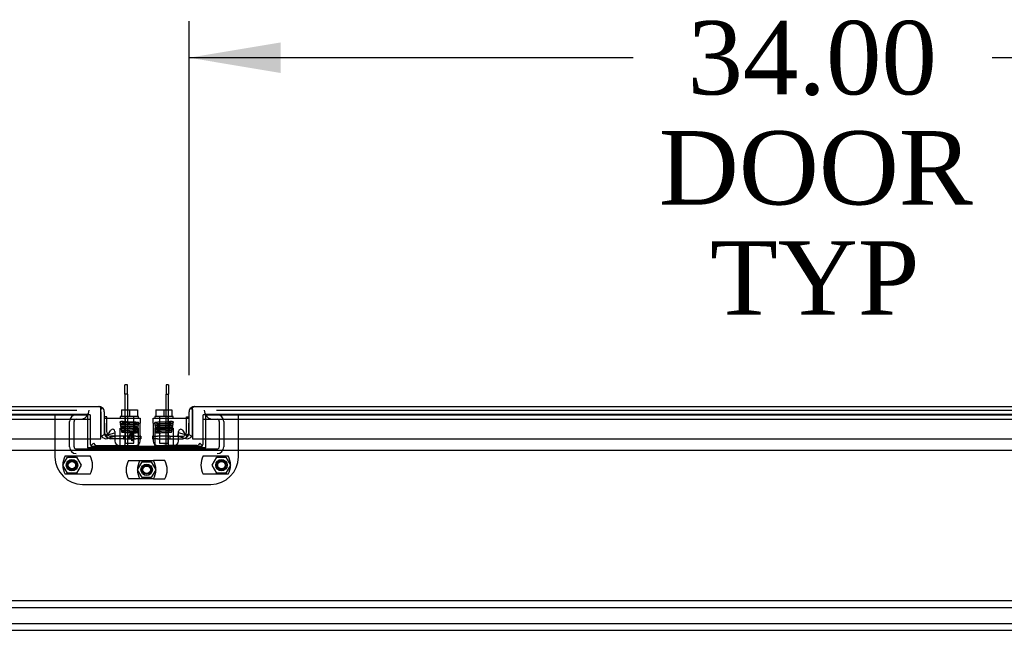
# Model space of a CAD drawing. Header units: inches. Extents: x 2 to 538, y -2 to 358.
# Tile 17 of 43: x 146 to 173, y 61 to 77. Entities that reach past the tile are written whole.
import ezdxf
from ezdxf.enums import TextEntityAlignment as Align
from ezdxf.lldxf.tags import DXFTag

# ---------------------------------------------------------------- set-up
doc = ezdxf.new("R2010")
doc.units = ezdxf.units.IN
doc.header["$MEASUREMENT"] = 0
for name, color, linetype in [('COM40153-2', 7, 'Continuous'), ('COM42667', 7, 'Continuous'), ('COM42780', 7, 'Continuous'), ('COM50780', 7, 'Continuous'), ('COM52167-13', 7, 'Continuous'), ('COM52168-13', 7, 'Continuous'), ('COM56145', 7, 'Continuous'), ('COM70098', 7, 'Continuous'), ('COM70110-4', 7, 'Continuous'), ('COM70220', 7, 'Continuous'), ('COM70739-2', 7, 'Continuous'), ('COM71190-4', 7, 'Continuous'), ('Default', 7, 'Continuous'), ('GSK86006', 7, 'Continuous'), ('NTS86070', 7, 'Continuous'), ('SCC180005', 7, 'Continuous'), ('SCC19011', 7, 'Continuous'), ('SPR20265', 7, 'Continuous'), ('WAF25035', 7, 'Continuous')]:
    doc.layers.add(name, color=color, linetype=linetype)
doc.styles.add('SEACAD_Times_New_Roman', font='times.ttf')
tags = doc.linetypes.add('HIDDEN2', pattern=[0.1875, 0.125, -0.0625]).pattern_tags.tags
tags[6:7] = [DXFTag(74, 4), DXFTag(75, 0), DXFTag(340, '0'), DXFTag(46, 0.0), DXFTag(50, 0.0), DXFTag(44, 0.0), DXFTag(45, 0.0)]
tags[4:5] = [DXFTag(74, 4), DXFTag(75, 0), DXFTag(340, '0'), DXFTag(46, 0.0), DXFTag(50, 0.0), DXFTag(44, 0.0), DXFTag(45, 0.0)]
doc.dimstyles.new('HAMMOND_(STH_-_540x360)', dxfattribs={"dimtxt": 2, "dimasz": 2.5, "dimexe": 1, "dimexo": 1, "dimgap": 0.5, "dimtad": 0, "dimtih": 1, "dimtoh": 1, "dimzin": 0, "dimdsep": 46, "dimtxsty": 'SEACAD_Times_New_Roman', "dimblk1": '_SE_FILLED', "dimblk2": '_SE_FILLED', "dimsah": 1, "dimcen": 1, "dimadec": 0, "dimazin": 0, "dimtfac": 0.8, "dimtofl": 0, "dimtmove": 0, "dimatfit": 3, "dimfxl": 0, "dimtolj": 1, "dimtzin": 0, "dimarcsym": 0})

# ---------------------------------------------------------------- blocks, each defined once
blk = doc.blocks.new('SE1')
at = {"layer": 'COM40153-2', "color": 7, "linetype": 'Continuous'}
for p, q in [((148.404, 66.623), (148.334, 66.623)), ((148.404, 66.586), (148.404, 66.623)), ((150.577, 66.586), (150.577, 66.623)), ((150.577, 66.623), (150.647, 66.623)), ((149.334, 66.093), (149.311, 66.093)), ((149.334, 66.093), (149.334, 66.023)), ((149.647, 66.093), (149.647, 66.023)), ((149.67, 66.093), (149.647, 66.093)), ((148.625, 66.023), (148.509, 66.023)), ((149.311, 66.023), (149.334, 66.023)), ((149.647, 66.023), (149.67, 66.023)), ((150.357, 66.023), (150.472, 66.023))]:
    blk.add_line(p, q, dxfattribs=at)
at = {"layer": 'COM40153-2', "color": 7, "linetype": 'HIDDEN2'}
for p, q in [((148.404, 66.198), (148.404, 66.586)), ((150.577, 66.198), (150.577, 66.586)), ((148.857, 66.093), (148.509, 66.093)), ((148.857, 66.093), (148.857, 66.023)), ((149.191, 66.093), (148.857, 66.093)), ((149.191, 66.093), (149.305, 66.093)), ((149.311, 66.093), (149.305, 66.093)), ((149.676, 66.093), (149.67, 66.093)), ((149.676, 66.093), (149.79, 66.093)), ((150.124, 66.093), (149.79, 66.093)), ((150.124, 66.093), (150.472, 66.093)), ((150.124, 66.093), (150.124, 66.023)), ((148.857, 66.023), (148.625, 66.023)), ((148.857, 66.023), (149.191, 66.023)), ((149.305, 66.023), (149.191, 66.023)), ((149.305, 66.023), (149.311, 66.023)), ((149.67, 66.023), (149.676, 66.023)), ((149.79, 66.023), (149.676, 66.023)), ((149.79, 66.023), (150.124, 66.023)), ((150.124, 66.023), (150.357, 66.023))]:
    blk.add_line(p, q, dxfattribs=at)
at = {"layer": 'COM40153-2', "color": 7, "linetype": 'Continuous'}
for centre, radius, start, end in [((148.509, 66.198), 0.175, 180, 200.2945), ((148.509, 66.198), 0.105, 217.8291, 221.0616), ((148.509, 66.198), 0.175, 248.7514, 270), ((150.472, 66.198), 0.175, 270, 291.2486), ((150.472, 66.198), 0.105, 318.9384, 322.1709), ((150.472, 66.198), 0.175, 339.2722, 0)]:
    blk.add_arc(centre, radius, start, end, dxfattribs=at)
at = {"layer": 'COM40153-2', "color": 7, "linetype": 'HIDDEN2'}
for centre, radius, start, end in [((148.509, 66.198), 0.175, 200.2945, 248.7514), ((148.509, 66.198), 0.105, 180, 217.8291), ((148.509, 66.198), 0.105, 221.0616, 270), ((150.472, 66.198), 0.105, 270, 318.9384), ((150.472, 66.198), 0.175, 291.2486, 339.2722), ((150.472, 66.198), 0.105, 322.1709, 0)]:
    blk.add_arc(centre, radius, start, end, dxfattribs=at)
at = {"layer": 'COM42667', "color": 7, "linetype": 'Continuous'}
for p, q in [((148.341, 66.586), (149.311, 66.586)), ((148.341, 66.443), (148.341, 66.586)), ((149.311, 66.586), (149.311, 66.443)), ((149.67, 66.586), (150.64, 66.586)), ((149.67, 66.443), (149.67, 66.586)), ((150.64, 66.586), (150.64, 66.443)), ((148.341, 66.443), (148.341, 66.188)), ((149.311, 65.961), (149.311, 66.443)), ((149.67, 66.443), (149.67, 65.961)), ((150.64, 66.188), (150.64, 66.443)), ((148.451, 66.155), (148.514, 66.253)), ((148.625, 66.22), (148.625, 66.158)), ((148.625, 66.083), (148.625, 65.961)), ((148.974, 66.049), (149.089, 66.211)), ((148.974, 66.021), (148.974, 66.049)), ((149.083, 66.161), (149.004, 66.049)), ((149.004, 66.049), (149.083, 66.049)), ((149.083, 66.049), (149.083, 66.161)), ((149.089, 66.211), (149.114, 66.211)), ((149.114, 66.211), (149.114, 66.049)), ((149.114, 66.049), (149.148, 66.049)), ((149.148, 66.049), (149.148, 66.021)), ((150.357, 66.158), (150.357, 66.22)), ((150.357, 65.961), (150.357, 66.083)), ((150.467, 66.253), (150.53, 66.155)), ((149.083, 66.021), (148.974, 66.021)), ((149.083, 65.961), (149.083, 66.021)), ((149.114, 65.961), (149.083, 65.961)), ((149.148, 66.021), (149.114, 66.021)), ((149.114, 66.021), (149.114, 65.961))]:
    blk.add_line(p, q, dxfattribs=at)
at = {"layer": 'COM42667', "color": 7, "linetype": 'HIDDEN2'}
for p, q in [((148.625, 66.158), (148.625, 66.083)), ((150.357, 66.083), (150.357, 66.158))]:
    blk.add_line(p, q, dxfattribs=at)
at = {"layer": 'COM42667', "color": 7, "linetype": 'Continuous'}
for centre, radius, start, end in [((148.401, 66.188), 0.06, 180, 327.1545), ((148.565, 66.22), 0.06, 0, 147.1545), ((150.417, 66.22), 0.06, 32.8455, 180), ((150.58, 66.188), 0.06, 212.8455, 0), ((148.75, 65.961), 0.125, 180, 270), ((149.186, 65.961), 0.125, 270, 0), ((149.795, 65.961), 0.125, 180, 270), ((150.232, 65.961), 0.125, 270, 0)]:
    blk.add_arc(centre, radius, start, end, dxfattribs=at)
at = {"layer": 'COM42780', "color": 7, "linetype": 'HIDDEN2'}
for p, q in [((148.772, 66.313), (149.272, 66.313)), ((148.772, 66.226), (148.772, 66.313)), ((149.272, 66.172), (149.272, 66.313)), ((149.709, 66.313), (149.709, 66.172)), ((150.209, 66.313), (149.709, 66.313)), ((150.209, 66.313), (150.209, 66.226)), ((148.772, 66.172), (148.772, 66.226)), ((149.272, 65.883), (149.272, 66.172)), ((149.709, 66.172), (149.709, 65.883)), ((150.209, 66.226), (150.21, 66.172)), ((147.972, 65.833), (147.974, 65.835)), ((147.972, 65.833), (148.023, 65.783)), ((149.272, 65.87), (149.272, 65.883)), ((149.272, 65.821), (149.272, 65.741)), ((149.709, 65.883), (149.709, 65.87)), ((149.709, 65.741), (149.709, 65.821)), ((151.009, 65.833), (150.959, 65.783)), ((151.009, 65.833), (151.007, 65.835))]:
    blk.add_line(p, q, dxfattribs=at)
at = {"layer": 'COM42780', "color": 7, "linetype": 'Continuous'}
for p, q in [((147.974, 65.835), (148.039, 65.9)), ((148.039, 65.9), (148.09, 65.85)), ((148.124, 65.836), (149.022, 65.836)), ((149.022, 65.836), (149.272, 65.836)), ((149.272, 65.836), (149.272, 65.87)), ((149.272, 65.836), (149.272, 65.821)), ((149.709, 65.87), (149.709, 65.836)), ((149.709, 65.821), (149.709, 65.836)), ((149.709, 65.836), (149.959, 65.836)), ((150.858, 65.836), (149.959, 65.836)), ((150.942, 65.9), (150.892, 65.85)), ((151.007, 65.835), (150.942, 65.9))]:
    blk.add_line(p, q, dxfattribs=at)
at = {"layer": 'COM42780', "color": 7, "linetype": 'HIDDEN2'}
for centre, start, end in [((148.124, 65.884), 225, 270), ((150.858, 65.884), 270, 315)]:
    blk.add_arc(centre, 0.143, start, end, dxfattribs=at)
at = {"layer": 'COM42780', "color": 7, "linetype": 'Continuous'}
for centre, start, end in [((148.124, 65.884), 225, 270), ((150.858, 65.884), 270, 315)]:
    blk.add_arc(centre, 0.048, start, end, dxfattribs=at)
at = {"layer": 'COM42780', "color": 7, "linetype": 'HIDDEN2'}
for centre, start_param, end_param in [((148.522, 66.841), 1.503851, 1.524085), ((150.459, 66.841), -1.524085, -1.503851)]:
    blk.add_ellipse(centre, major_axis=(0, -14.322), ratio=0.017455, start_param=start_param, end_param=end_param, dxfattribs=at)
for points, knots in [([(148.763, 65.836), (148.765, 65.836), (148.766, 65.837), (148.768, 65.84), (148.768, 65.842), (148.769, 65.845), (148.77, 65.847), (148.77, 65.854), (148.771, 65.859), (148.771, 65.87), (148.771, 65.877), (148.771, 65.883)], [0, 0, 0, 0, 0.25, 0.25, 0.375, 0.375, 0.5, 0.5, 0.75, 0.75, 1, 1, 1, 1]), ([(150.21, 65.883), (150.21, 65.877), (150.21, 65.87), (150.21, 65.859), (150.211, 65.854), (150.212, 65.845), (150.213, 65.841), (150.215, 65.837), (150.216, 65.836), (150.218, 65.836)], [0, 0, 0, 0, 0.25, 0.25, 0.5, 0.5, 0.75, 0.75, 1, 1, 1, 1])]:
    blk.add_open_spline(points, degree=3, knots=knots, dxfattribs=at)
at = {"layer": 'COM50780', "color": 7, "linetype": 'Continuous'}
for p, q in [((148.892, 67.237), (148.892, 67.491)), ((148.964, 67.491), (148.892, 67.491)), ((148.964, 67.237), (148.964, 67.491)), ((150.018, 67.491), (150.018, 67.237)), ((150.09, 67.491), (150.018, 67.491)), ((150.09, 67.491), (150.09, 67.237)), ((148.892, 67.237), (148.892, 66.812)), ((148.964, 67.237), (148.892, 67.237)), ((148.964, 67.237), (148.964, 66.812)), ((150.018, 66.812), (150.018, 67.237)), ((150.018, 67.237), (150.09, 67.237)), ((150.09, 66.812), (150.09, 67.237))]:
    blk.add_line(p, q, dxfattribs=at)
at = {"layer": 'COM50780', "color": 7, "linetype": 'HIDDEN2'}
for p, q in [((148.892, 66.812), (148.892, 65.849)), ((148.964, 66.812), (148.964, 65.849)), ((150.018, 65.849), (150.018, 66.812)), ((150.09, 65.849), (150.09, 66.812)), ((148.214, 65.813), (148.856, 65.813)), ((148.214, 65.741), (148.214, 65.813)), ((150.126, 65.813), (150.768, 65.813)), ((150.768, 65.741), (150.768, 65.813))]:
    blk.add_line(p, q, dxfattribs=at)
for centre, radius, start, end in [((148.856, 65.849), 0.108, 270, 0), ((148.856, 65.849), 0.036, 270, 0), ((150.126, 65.849), 0.108, 180, 270), ((150.126, 65.849), 0.036, 180, 270)]:
    blk.add_arc(centre, radius, start, end, dxfattribs=at)
at = {"layer": 'COM52167-13', "color": 7, "linetype": 'Continuous'}
for p, q in [((150.742, 66.817), (150.703, 66.868)), ((150.742, 66.755), (150.742, 66.868)), ((150.79, 66.898), (184.504, 66.898)), ((150.79, 66.898), (150.79, 66.898)), ((150.79, 66.898), (150.79, 66.898)), ((150.647, 66.166), (150.647, 66.755)), ((150.742, 66.817), (150.742, 66.755)), ((150.742, 66.755), (150.742, 66.023)), ((150.742, 66.755), (150.742, 66.755)), ((150.742, 66.166), (150.742, 66.755)), ((150.338, 66.088), (150.362, 66.179)), ((150.338, 66.088), (150.562, 66.027)), ((150.587, 66.119), (150.362, 66.179)), ((150.587, 66.119), (150.562, 66.027)), ((150.64, 66.141), (150.722, 66.092)), ((150.742, 66.023), (184.552, 66.023))]:
    blk.add_line(p, q, dxfattribs=at)
for centre, radius, start, end in [((150.79, 66.755), 0.143, 127.5036, 180), ((150.79, 66.755), 0.143, 90.1561, 127.5036), ((150.79, 66.755), 0.143, 90, 90.0762), ((150.599, 66.166), 0.143, 255, 329.0871), ((150.599, 66.166), 0.048, 255, 329.0871), ((150.599, 66.166), 0.048, 329.0871, 0), ((150.599, 66.166), 0.143, 329.0871, 0)]:
    blk.add_arc(centre, radius, start, end, dxfattribs=at)
blk.add_open_spline([(150.742, 66.868), (150.75, 66.878), (150.758, 66.885), (150.77, 66.893), (150.774, 66.894), (150.782, 66.897), (150.786, 66.898), (150.79, 66.898)], degree=3, knots=[0, 0, 0, 0, 0.5, 0.5, 0.75, 0.75, 1, 1, 1, 1], dxfattribs=at)
at = {"layer": 'COM52168-13', "color": 7, "linetype": 'Continuous'}
for p, q in [((114.477, 66.898), (148.191, 66.898)), ((148.192, 66.898), (148.191, 66.898)), ((148.191, 66.898), (148.191, 66.898)), ((148.191, 66.898), (148.191, 66.898)), ((148.239, 66.817), (148.278, 66.868)), ((148.239, 66.755), (148.239, 66.868)), ((148.239, 66.755), (148.239, 66.817)), ((148.239, 66.755), (148.239, 66.755)), ((148.239, 66.755), (148.239, 66.166)), ((148.239, 66.023), (148.239, 66.755)), ((148.334, 66.755), (148.334, 66.166)), ((148.341, 66.141), (148.259, 66.092)), ((148.395, 66.119), (148.619, 66.179)), ((148.395, 66.119), (148.419, 66.027)), ((148.643, 66.088), (148.419, 66.027)), ((148.643, 66.088), (148.619, 66.179)), ((114.429, 66.023), (148.239, 66.023))]:
    blk.add_line(p, q, dxfattribs=at)
for centre, radius, start, end in [((148.191, 66.755), 0.143, 89.9238, 90), ((148.191, 66.755), 0.143, 52.4964, 89.8439), ((148.191, 66.755), 0.143, 0, 52.4964), ((148.382, 66.166), 0.143, 180, 210.9129), ((148.382, 66.166), 0.143, 210.9129, 285), ((148.382, 66.166), 0.048, 180, 210.9129), ((148.382, 66.166), 0.048, 210.9129, 285)]:
    blk.add_arc(centre, radius, start, end, dxfattribs=at)
blk.add_open_spline([(148.239, 66.868), (148.231, 66.878), (148.223, 66.885), (148.211, 66.893), (148.207, 66.894), (148.199, 66.897), (148.195, 66.898), (148.191, 66.898)], degree=3, knots=[0, 0, 0, 0, 0.5, 0.5, 0.75, 0.75, 1, 1, 1, 1], dxfattribs=at)
at = {"layer": 'COM56145', "color": 7, "linetype": 'HIDDEN2'}
for p, q in [((120.741, 61.616), (178.241, 61.616)), ((120.741, 61.428), (178.241, 61.428)), ((120.741, 60.991), (178.241, 60.991)), ((120.741, 60.803), (178.241, 60.803))]:
    blk.add_line(p, q, dxfattribs=at)
at = {"layer": 'COM70098', "color": 7, "linetype": 'HIDDEN2'}
for p, q in [((146.991, 66.678), (146.991, 65.529)), ((147.954, 66.678), (147.874, 66.678)), ((147.954, 66.678), (147.954, 66.023)), ((151.108, 66.678), (151.028, 66.678)), ((151.028, 66.023), (151.028, 66.678)), ((151.991, 65.529), (151.991, 66.678)), ((147.741, 64.779), (151.241, 64.779))]:
    blk.add_line(p, q, dxfattribs=at)
at = {"layer": 'COM70098', "color": 7, "linetype": 'Continuous'}
for p, q in [((147.954, 66.023), (147.954, 65.881)), ((148.014, 65.821), (150.968, 65.821)), ((151.028, 65.881), (151.028, 66.023))]:
    blk.add_line(p, q, dxfattribs=at)
at = {"layer": 'COM70098', "color": 7, "linetype": 'HIDDEN2'}
for centre in [(147.454, 65.303), (149.491, 65.178), (151.528, 65.303)]:
    blk.add_circle(centre, 0.156, dxfattribs=at)
at = {"layer": 'COM70098', "color": 7, "linetype": 'Continuous'}
for centre, start, end in [((148.014, 65.881), 180, 270), ((150.968, 65.881), 270, 0)]:
    blk.add_arc(centre, 0.06, start, end, dxfattribs=at)
at = {"layer": 'COM70098', "color": 7, "linetype": 'HIDDEN2'}
for centre, start, end in [((147.741, 65.529), 180, 270), ((151.241, 65.529), 270, 0)]:
    blk.add_arc(centre, 0.75, start, end, dxfattribs=at)
at = {"layer": 'COM70110-4', "color": 7, "linetype": 'HIDDEN2'}
for p, q in [((147.874, 66.679), (114.834, 66.679)), ((147.874, 66.679), (147.874, 66.678)), ((151.108, 66.678), (151.108, 66.679)), ((184.147, 66.679), (151.108, 66.679)), ((147.874, 65.786), (147.874, 65.779)), ((147.874, 65.779), (151.108, 65.779)), ((151.108, 65.779), (151.108, 65.786))]:
    blk.add_line(p, q, dxfattribs=at)
at = {"layer": 'COM70220', "color": 7, "linetype": 'HIDDEN2'}
for p, q in [((115.245, 66.803), (147.423, 66.803)), ((147.423, 66.803), (147.591, 66.803)), ((151.39, 66.803), (151.558, 66.803)), ((151.558, 66.803), (183.736, 66.803)), ((115.245, 66.553), (147.423, 66.553)), ((147.423, 66.553), (147.673, 66.553)), ((151.308, 66.553), (151.558, 66.553)), ((151.558, 66.553), (183.736, 66.553))]:
    blk.add_line(p, q, dxfattribs=at)
for centre, start, end in [((147.673, 66.803), 270, 0), ((151.308, 66.803), 180, 270)]:
    blk.add_arc(centre, 0.25, start, end, dxfattribs=at)
at = {"layer": 'COM70739-2', "color": 7, "linetype": 'HIDDEN2'}
for p, q in [((147.387, 65.801), (147.387, 66.493)), ((147.512, 65.801), (147.512, 66.493)), ((147.673, 66.553), (147.954, 66.553)), ((151.028, 66.553), (151.308, 66.553)), ((151.47, 66.493), (151.47, 65.801)), ((151.595, 66.493), (151.595, 65.801)), ((151.41, 65.741), (147.572, 65.741))]:
    blk.add_line(p, q, dxfattribs=at)
for centre, radius, start, end in [((147.572, 66.493), 0.185, 90, 180), ((151.41, 66.493), 0.185, 0, 90), ((147.572, 66.493), 0.06, 90, 180), ((151.41, 66.493), 0.06, 0, 90), ((147.572, 65.801), 0.185, 180, 270), ((147.572, 65.801), 0.06, 180, 270), ((151.41, 65.801), 0.06, 270, 0), ((151.41, 65.801), 0.185, 270, 0)]:
    blk.add_arc(centre, radius, start, end, dxfattribs=at)
at = {"layer": 'COM71190-4', "color": 7, "linetype": 'HIDDEN2'}
for p, q in [((114.834, 66.678), (147.874, 66.678)), ((147.874, 66.678), (147.874, 66.023)), ((151.108, 66.023), (151.108, 66.678)), ((151.108, 66.678), (184.147, 66.678))]:
    blk.add_line(p, q, dxfattribs=at)
at = {"layer": 'COM71190-4', "color": 7, "linetype": 'Continuous'}
for p, q in [((147.874, 66.023), (147.874, 65.786)), ((147.874, 65.786), (151.108, 65.786)), ((151.108, 65.786), (151.108, 66.023)), ((123.459, 65.711), (175.522, 65.711))]:
    blk.add_line(p, q, dxfattribs=at)
at = {"layer": 'GSK86006', "color": 7, "linetype": 'HIDDEN2'}
for centre in [(147.454, 65.303), (149.491, 65.178), (151.528, 65.303)]:
    blk.add_circle(centre, 0.125, dxfattribs=at)
at = {"layer": 'NTS86070', "color": 7, "linetype": 'HIDDEN2'}
for p, q in [((147.271, 65.553), (147.947, 65.553)), ((151.035, 65.553), (151.711, 65.553)), ((148.998, 65.428), (149.674, 65.428)), ((149.984, 65.428), (149.674, 65.428)), ((147.947, 65.053), (147.271, 65.053)), ((151.711, 65.053), (151.035, 65.053)), ((149.674, 64.928), (148.998, 64.928)), ((149.674, 64.928), (149.984, 64.928))]:
    blk.add_line(p, q, dxfattribs=at)
for centre in [(147.454, 65.303), (149.491, 65.178), (151.528, 65.303)]:
    blk.add_circle(centre, 0.101, dxfattribs=at)
for centre, start, end in [((147.704, 65.303), 150, 210), ((147.514, 65.303), 330, 30), ((151.468, 65.303), 150, 210), ((151.278, 65.303), 330, 30), ((149.431, 65.178), 150, 210), ((149.741, 65.178), 150, 210), ((149.241, 65.178), 330, 30), ((149.551, 65.178), 330, 30)]:
    blk.add_arc(centre, 0.5, start, end, dxfattribs=at)
at = {"layer": 'SCC180005', "color": 7, "linetype": 'HIDDEN2'}
for p, q in [((147.204, 65.303), (147.329, 65.519)), ((147.329, 65.519), (147.578, 65.519)), ((147.578, 65.519), (147.703, 65.303)), ((151.278, 65.303), (151.403, 65.519)), ((151.403, 65.519), (151.652, 65.519)), ((151.652, 65.519), (151.777, 65.303)), ((147.329, 65.087), (147.204, 65.303)), ((147.703, 65.303), (147.578, 65.087)), ((149.241, 65.178), (149.366, 65.394)), ((149.366, 65.394), (149.615, 65.394)), ((149.615, 65.394), (149.74, 65.178)), ((151.403, 65.087), (151.278, 65.303)), ((151.777, 65.303), (151.652, 65.087)), ((147.578, 65.087), (147.329, 65.087)), ((149.366, 64.962), (149.241, 65.178)), ((149.615, 64.962), (149.366, 64.962)), ((149.74, 65.178), (149.615, 64.962)), ((151.652, 65.087), (151.403, 65.087))]:
    blk.add_line(p, q, dxfattribs=at)
for centre in [(147.454, 65.303), (149.491, 65.178), (151.528, 65.303)]:
    blk.add_circle(centre, 0.123, dxfattribs=at)
at = {"layer": 'SCC19011', "color": 7, "linetype": 'Continuous'}
for p, q in [((148.807, 66.812), (148.807, 66.631)), ((148.807, 66.812), (149.022, 66.812)), ((149.022, 66.812), (149.022, 66.631)), ((149.022, 66.812), (149.237, 66.812)), ((149.237, 66.812), (149.237, 66.631)), ((149.744, 66.812), (149.744, 66.631)), ((149.744, 66.812), (149.959, 66.812)), ((149.959, 66.812), (149.959, 66.631)), ((149.959, 66.812), (150.174, 66.812)), ((150.174, 66.812), (150.174, 66.631))]:
    blk.add_line(p, q, dxfattribs=at)
at = {"layer": 'SCC19011', "color": 7, "linetype": 'HIDDEN2'}
for p, q in [((148.9, 66.631), (148.9, 65.899)), ((149.144, 65.899), (149.144, 66.631)), ((149.837, 66.631), (149.837, 65.899)), ((150.081, 65.899), (150.081, 66.631)), ((148.9, 65.899), (149.144, 65.899)), ((149.837, 65.899), (150.081, 65.899))]:
    blk.add_line(p, q, dxfattribs=at)
at = {"layer": 'SPR20265', "color": 7, "linetype": 'HIDDEN2'}
blk.add_circle((149.222, 66.196), 0.0175, dxfattribs=at)
for start, end in [(180, 0), (0, 7.8249)]:
    blk.add_arc((149.759, 66.196), 0.0175, start, end, dxfattribs=at)
blk.add_ellipse((148.849, 66.477), major_axis=(0, -0.0175), ratio=0.707107, dxfattribs=at)
blk.add_ellipse((150.132, 66.477), major_axis=(0, -0.0175), ratio=0.707107, start_param=3.110712, end_param=4.449437, dxfattribs=at)
for points, knots in [([(148.849, 66.495), (148.825, 66.494), (148.791, 66.492), (148.769, 66.485), (148.763, 66.479), (148.761, 66.471), (148.762, 66.465), (148.765, 66.46), (148.769, 66.457), (148.776, 66.453), (148.79, 66.451), (148.819, 66.449), (148.851, 66.447), (148.874, 66.446), (148.882, 66.446)], [0, 0, 0, 0, 0.1051765, 0.1736127, 0.1934529, 0.2040657, 0.2174728, 0.2222593, 0.2281895, 0.2481089, 0.3216574, 0.374496, 0.4366217, 0.4667479, 0.4667479, 0.4667479, 0.4667479]), ([(148.787, 66.438), (148.785, 66.438), (148.783, 66.438), (148.779, 66.437), (148.775, 66.434), (148.773, 66.431), (148.771, 66.428), (148.769, 66.423), (148.77, 66.417), (148.773, 66.411), (148.78, 66.404), (148.786, 66.403), (148.791, 66.402)], [0, 0, 0, 0, 0.055383, 0.112985, 0.171703, 0.230339, 0.287909, 0.343892, 0.45376, 0.576632, 0.710657, 1, 1, 1, 1]), ([(148.798, 66.39), (148.794, 66.39), (148.789, 66.389), (148.781, 66.383), (148.778, 66.376), (148.777, 66.369), (148.779, 66.362), (148.783, 66.358), (148.787, 66.356), (148.79, 66.354), (148.792, 66.354), (148.794, 66.354), (148.795, 66.354)], [0, 0, 0, 0, 0.179474, 0.349583, 0.499926, 0.62563, 0.739127, 0.840103, 0.885308, 0.926766, 0.964791, 1, 1, 1, 1]), ([(149.258, 66.464), (149.257, 66.463), (149.253, 66.461), (149.212, 66.458), (149.154, 66.456), (149.096, 66.454), (149.049, 66.452), (148.999, 66.45), (148.949, 66.449), (148.901, 66.447), (148.859, 66.445), (148.823, 66.443), (148.798, 66.441), (148.785, 66.44), (148.784, 66.439), (148.785, 66.438)], [0.0163585, 0.0163585, 0.0163585, 0.0163585, 0.1064242, 0.2179651, 0.334732, 0.395336, 0.4572595, 0.5205071, 0.5850494, 0.6509002, 0.7180961, 0.7865871, 0.856391, 0.9275442, 0.9709488, 0.9709488, 0.9709488, 0.9709488]), ([(149.243, 66.363), (149.239, 66.362), (149.232, 66.361), (149.199, 66.358), (149.157, 66.356), (149.108, 66.354), (149.058, 66.352), (148.998, 66.35), (148.933, 66.348), (148.874, 66.345), (148.834, 66.343), (148.81, 66.341), (148.793, 66.339), (148.784, 66.324), (148.785, 66.315), (148.791, 66.308), (148.803, 66.301), (148.822, 66.3), (148.866, 66.298), (148.886, 66.297), (148.896, 66.296)], [0, 0, 0, 0, 0.049798, 0.096658, 0.1405397, 0.1814726, 0.2194476, 0.254451, 0.3153236, 0.3655289, 0.4097067, 0.4485781, 0.4833398, 0.5006813, 0.5131189, 0.5204409, 0.5304584, 0.6138716, 0.6462724, 0.672082, 0.672082, 0.672082, 0.672082]), ([(148.787, 66.403), (148.792, 66.402), (148.801, 66.401), (148.837, 66.398), (148.869, 66.397), (148.886, 66.396), (148.886, 66.396)], [0, 0, 0, 0, 0.0497352, 0.0965328, 0.1403729, 0.1414275, 0.1414275, 0.1414275, 0.1414275]), ([(148.791, 66.404), (148.791, 66.405), (148.794, 66.406), (148.827, 66.409), (148.882, 66.411), (148.937, 66.413), (148.984, 66.415), (149.033, 66.417), (149.084, 66.418), (149.133, 66.42), (149.177, 66.422), (149.215, 66.424), (149.244, 66.425), (149.26, 66.427), (149.262, 66.428), (149.262, 66.429)], [0.0330952, 0.0330952, 0.0330952, 0.0330952, 0.1046647, 0.2148993, 0.3307832, 0.3911384, 0.4529315, 0.5161815, 0.5808947, 0.6470466, 0.7146675, 0.7837865, 0.8543575, 0.9264187, 0.9868627, 0.9868627, 0.9868627, 0.9868627]), ([(148.793, 66.354), (148.794, 66.353), (148.797, 66.352), (148.832, 66.349), (148.87, 66.347), (148.891, 66.346)], [0.0232461, 0.0232461, 0.0232461, 0.0232461, 0.1085772, 0.2218055, 0.3211628, 0.3211628, 0.3211628, 0.3211628]), ([(149.242, 66.41), (149.242, 66.411), (149.235, 66.41), (149.212, 66.409), (149.173, 66.407), (149.13, 66.405), (149.074, 66.403), (149.008, 66.401), (148.937, 66.398), (148.869, 66.395), (148.824, 66.393), (148.801, 66.391), (148.797, 66.39), (148.794, 66.389)], [0.5313524, 0.5313524, 0.5313524, 0.5313524, 0.5566492, 0.6090382, 0.6421384, 0.6797768, 0.7219187, 0.7685579, 0.8196963, 0.8752641, 0.9352901, 0.9670917, 1, 1, 1, 1]), ([(148.797, 66.355), (148.801, 66.355), (148.809, 66.357), (148.845, 66.359), (148.89, 66.361), (148.942, 66.363), (148.994, 66.365), (149.057, 66.367), (149.125, 66.37), (149.184, 66.372), (149.225, 66.375), (149.247, 66.377), (149.265, 66.38), (149.272, 66.396), (149.269, 66.405), (149.264, 66.41), (149.258, 66.413), (149.245, 66.416), (149.217, 66.418), (149.184, 66.42), (149.165, 66.421), (149.159, 66.421)], [0, 0, 0, 0, 0.0491002, 0.0953804, 0.1388084, 0.1793382, 0.2169701, 0.251665, 0.3118803, 0.3616987, 0.4056489, 0.4442506, 0.4784458, 0.4943686, 0.5046312, 0.5111404, 0.5215102, 0.5559627, 0.6087538, 0.6419719, 0.6579906, 0.6579906, 0.6579906, 0.6579906]), ([(149.233, 66.313), (149.233, 66.313), (149.231, 66.311), (149.202, 66.309), (149.154, 66.306), (149.104, 66.304), (149.062, 66.303), (149.017, 66.301), (148.971, 66.299), (148.927, 66.298), (148.887, 66.296), (148.852, 66.294), (148.827, 66.292), (148.811, 66.29), (148.809, 66.289), (148.808, 66.288)], [0.039088, 0.039088, 0.039088, 0.039088, 0.1061352, 0.2175266, 0.3342475, 0.3948655, 0.4568263, 0.5201203, 0.5847208, 0.6506382, 0.7179012, 0.7864571, 0.8563175, 0.9275176, 0.9915475, 0.9915475, 0.9915475, 0.9915475]), ([(148.813, 66.307), (148.814, 66.306), (148.821, 66.308), (148.846, 66.309), (148.885, 66.311), (148.928, 66.313), (148.982, 66.315), (149.045, 66.317), (149.113, 66.319), (149.177, 66.322), (149.229, 66.325), (149.24, 66.327), (149.246, 66.328)], [0.5218121, 0.5218121, 0.5218121, 0.5218121, 0.5509365, 0.6048516, 0.6385262, 0.6766408, 0.7192394, 0.7663115, 0.8179121, 0.8740438, 0.9347354, 1, 1, 1, 1]), ([(149.262, 66.464), (149.257, 66.465), (149.247, 66.467), (149.195, 66.47), (149.132, 66.472), (149.064, 66.475), (148.999, 66.477), (148.929, 66.479), (148.884, 66.481), (148.861, 66.482)], [0, 0, 0, 0, 0.0982414, 0.189287, 0.2730217, 0.3494884, 0.4186348, 0.4804358, 0.5820961, 0.5820961, 0.5820961, 0.5820961]), ([(149.237, 66.315), (149.232, 66.316), (149.223, 66.317), (149.19, 66.319), (149.163, 66.321), (149.151, 66.321)], [0, 0, 0, 0, 0.0490573, 0.0952805, 0.1304896, 0.1304896, 0.1304896, 0.1304896]), ([(149.239, 66.366), (149.232, 66.367), (149.208, 66.369), (149.173, 66.37), (149.156, 66.371)], [0.1068094, 0.1068094, 0.1068094, 0.1068094, 0.218674, 0.3041733, 0.3041733, 0.3041733, 0.3041733]), ([(149.237, 66.279), (149.238, 66.279), (149.24, 66.279), (149.242, 66.28), (149.245, 66.281), (149.248, 66.282), (149.25, 66.284), (149.252, 66.287), (149.254, 66.29), (149.255, 66.295), (149.254, 66.301), (149.25, 66.308), (149.243, 66.314), (149.237, 66.315), (149.233, 66.315)], [0, 0, 0, 0, 0.036353, 0.073764, 0.113325, 0.155834, 0.201742, 0.251197, 0.304133, 0.360387, 0.484485, 0.636448, 0.811563, 1, 1, 1, 1]), ([(149.243, 66.328), (149.246, 66.328), (149.252, 66.329), (149.259, 66.335), (149.263, 66.342), (149.263, 66.349), (149.261, 66.355), (149.256, 66.36), (149.251, 66.363), (149.247, 66.364), (149.245, 66.364)], [0, 0, 0, 0, 0.174522, 0.341814, 0.49099, 0.617224, 0.732964, 0.83707, 0.926174, 1, 1, 1, 1]), ([(149.261, 66.429), (149.262, 66.429), (149.265, 66.429), (149.269, 66.43), (149.272, 66.433), (149.275, 66.436), (149.277, 66.439), (149.278, 66.444), (149.278, 66.45), (149.276, 66.456), (149.271, 66.461), (149.265, 66.464), (149.261, 66.465), (149.259, 66.465)], [0, 0, 0, 0, 0.061046, 0.125273, 0.191172, 0.257138, 0.321758, 0.38405, 0.50258, 0.627092, 0.754222, 0.87904, 1, 1, 1, 1]), ([(149.722, 66.465), (149.719, 66.464), (149.714, 66.463), (149.706, 66.458), (149.703, 66.45), (149.703, 66.443), (149.705, 66.437), (149.71, 66.432), (149.715, 66.429), (149.719, 66.429), (149.721, 66.429)], [0, 0, 0, 0, 0.167201, 0.329893, 0.476988, 0.603506, 0.721843, 0.829916, 0.923204, 1, 1, 1, 1]), ([(150.192, 66.438), (150.187, 66.437), (150.178, 66.435), (150.141, 66.433), (150.095, 66.431), (150.042, 66.429), (149.99, 66.427), (149.926, 66.425), (149.858, 66.423), (149.797, 66.42), (149.757, 66.418), (149.733, 66.415), (149.718, 66.414), (149.71, 66.398), (149.711, 66.389), (149.716, 66.383), (149.723, 66.379), (149.735, 66.376), (149.762, 66.374), (149.797, 66.372), (149.818, 66.372), (149.827, 66.371)], [0, 0, 0, 0, 0.049774, 0.0966099, 0.1404677, 0.1813768, 0.2193332, 0.2543218, 0.3151799, 0.3653864, 0.4095971, 0.4485673, 0.4816844, 0.4963109, 0.506785, 0.5134204, 0.5233219, 0.5573207, 0.6101703, 0.6434918, 0.6659847, 0.6659847, 0.6659847, 0.6659847]), ([(149.736, 66.364), (149.735, 66.364), (149.732, 66.363), (149.728, 66.362), (149.725, 66.36), (149.722, 66.357), (149.72, 66.353), (149.718, 66.348), (149.719, 66.342), (149.721, 66.336), (149.726, 66.331), (149.733, 66.328), (149.736, 66.328), (149.739, 66.328)], [0, 0, 0, 0, 0.058448, 0.119991, 0.183216, 0.246619, 0.308903, 0.369213, 0.48528, 0.60971, 0.739485, 0.870031, 1, 1, 1, 1]), ([(150.192, 66.485), (150.192, 66.485), (150.191, 66.486), (150.18, 66.485), (150.151, 66.483), (150.111, 66.481), (150.054, 66.479), (149.98, 66.477), (149.896, 66.474), (149.826, 66.472), (149.778, 66.469), (149.748, 66.468), (149.726, 66.466), (149.722, 66.465), (149.719, 66.464)], [0.2417348, 0.2417348, 0.2417348, 0.2417348, 0.2420389, 0.3168536, 0.3700854, 0.4325055, 0.5041472, 0.5849197, 0.6748461, 0.7738028, 0.8269457, 0.8823798, 0.9400632, 1, 1, 1, 1]), ([(149.719, 66.429), (149.72, 66.428), (149.725, 66.426), (149.764, 66.424), (149.802, 66.422), (149.821, 66.421)], [0.0130005, 0.0130005, 0.0130005, 0.0130005, 0.1084128, 0.2215365, 0.3089389, 0.3089389, 0.3089389, 0.3089389]), ([(149.722, 66.429), (149.727, 66.43), (149.737, 66.432), (149.79, 66.435), (149.855, 66.438), (149.925, 66.44), (149.99, 66.442), (150.061, 66.445), (150.128, 66.447), (150.18, 66.451), (150.199, 66.45), (150.216, 66.46), (150.22, 66.469), (150.22, 66.477), (150.206, 66.486), (150.172, 66.492), (150.148, 66.494), (150.132, 66.495)], [0, 0, 0, 0, 0.097208, 0.187297, 0.27007, 0.34551, 0.413492, 0.473951, 0.574504, 0.65979, 0.730517, 0.758347, 0.776594, 0.80387, 0.885366, 0.938929, 1, 1, 1, 1]), ([(149.748, 66.315), (149.745, 66.315), (149.739, 66.314), (149.732, 66.309), (149.727, 66.302), (149.727, 66.296), (149.727, 66.292), (149.728, 66.288), (149.73, 66.285), (149.733, 66.283), (149.735, 66.281), (149.738, 66.28), (149.741, 66.279), (149.743, 66.279), (149.744, 66.279)], [0, 0, 0, 0, 0.179696, 0.347726, 0.496425, 0.619744, 0.675627, 0.729219, 0.780424, 0.829098, 0.875163, 0.918716, 0.960114, 1, 1, 1, 1]), ([(150.183, 66.389), (150.183, 66.388), (150.18, 66.386), (150.145, 66.384), (150.092, 66.381), (150.038, 66.379), (149.993, 66.377), (149.946, 66.376), (149.898, 66.374), (149.852, 66.372), (149.81, 66.37), (149.775, 66.369), (149.75, 66.367), (149.736, 66.365), (149.734, 66.364), (149.734, 66.363)], [0.0275669, 0.0275669, 0.0275669, 0.0275669, 0.106334, 0.2178377, 0.3346027, 0.3952184, 0.4571613, 0.5204291, 0.5849937, 0.6508676, 0.7180836, 0.7865902, 0.8564027, 0.9275566, 0.9814581, 0.9814581, 0.9814581, 0.9814581]), ([(149.735, 66.328), (149.739, 66.327), (149.746, 66.326), (149.779, 66.324), (149.81, 66.322), (149.828, 66.321), (149.83, 66.321)], [0, 0, 0, 0, 0.0498307, 0.0967052, 0.1406077, 0.147525, 0.147525, 0.147525, 0.147525]), ([(149.739, 66.382), (149.74, 66.382), (149.747, 66.382), (149.772, 66.384), (149.811, 66.386), (149.855, 66.388), (149.911, 66.39), (149.977, 66.392), (150.048, 66.394), (150.117, 66.397), (150.173, 66.4), (150.187, 66.402), (150.194, 66.403)], [0.52679, 0.52679, 0.52679, 0.52679, 0.555387, 0.6077556, 0.6407727, 0.6783189, 0.7204347, 0.7671084, 0.8183955, 0.8742904, 0.9348238, 1, 1, 1, 1]), ([(149.739, 66.329), (149.74, 66.33), (149.743, 66.331), (149.779, 66.334), (149.833, 66.336), (149.886, 66.339), (149.931, 66.34), (149.979, 66.342), (150.026, 66.344), (150.072, 66.345), (150.114, 66.347), (150.149, 66.349), (150.174, 66.351), (150.187, 66.353), (150.189, 66.354), (150.189, 66.354)], [0.0224227, 0.0224227, 0.0224227, 0.0224227, 0.1045888, 0.214741, 0.3305392, 0.3908593, 0.452622, 0.5158488, 0.5805535, 0.6467098, 0.7143518, 0.7835125, 0.8541482, 0.9262995, 0.9764299, 0.9764299, 0.9764299, 0.9764299]), ([(150.168, 66.335), (150.167, 66.336), (150.162, 66.335), (150.141, 66.334), (150.106, 66.332), (150.066, 66.33), (150.015, 66.328), (149.953, 66.326), (149.886, 66.323), (149.82, 66.321), (149.776, 66.318), (149.752, 66.316), (149.747, 66.315), (149.744, 66.315)], [0.5387425, 0.5387425, 0.5387425, 0.5387425, 0.5624694, 0.6127646, 0.6449562, 0.6818122, 0.7232985, 0.7694114, 0.8201485, 0.8754433, 0.9353184, 0.9670902, 1, 1, 1, 1]), ([(149.747, 66.28), (149.752, 66.281), (149.761, 66.282), (149.797, 66.285), (149.841, 66.287), (149.891, 66.289), (149.941, 66.291), (150.001, 66.293), (150.065, 66.295), (150.12, 66.298), (150.157, 66.3), (150.175, 66.302), (150.185, 66.304), (150.193, 66.309), (150.196, 66.317), (150.197, 66.323), (150.195, 66.33), (150.19, 66.336), (150.184, 66.339), (150.171, 66.341), (150.143, 66.343), (150.111, 66.345), (150.094, 66.346), (150.09, 66.346)], [0, 0, 0, 0, 0.0490682, 0.0953154, 0.1387121, 0.1792087, 0.2168049, 0.2514632, 0.3115926, 0.3613493, 0.4052741, 0.4439107, 0.4609651, 0.4763549, 0.4836655, 0.4900235, 0.4991561, 0.5055784, 0.5160925, 0.5515821, 0.6060345, 0.6399595, 0.6526055, 0.6526055, 0.6526055, 0.6526055]), ([(150.187, 66.389), (150.183, 66.39), (150.175, 66.392), (150.14, 66.394), (150.11, 66.395), (150.095, 66.396)], [0, 0, 0, 0, 0.0491206, 0.0954042, 0.1368922, 0.1368922, 0.1368922, 0.1368922]), ([(150.19, 66.44), (150.183, 66.441), (150.159, 66.443), (150.12, 66.445), (150.099, 66.446)], [0.1068153, 0.1068153, 0.1068153, 0.1068153, 0.2186525, 0.3166966, 0.3166966, 0.3166966, 0.3166966]), ([(150.187, 66.354), (150.188, 66.354), (150.191, 66.354), (150.195, 66.356), (150.198, 66.358), (150.201, 66.361), (150.203, 66.364), (150.204, 66.369), (150.204, 66.375), (150.201, 66.382), (150.196, 66.387), (150.19, 66.389), (150.186, 66.39), (150.184, 66.39)], [0, 0, 0, 0, 0.057064, 0.117028, 0.178564, 0.240253, 0.300887, 0.359706, 0.473677, 0.597633, 0.728878, 0.863282, 1, 1, 1, 1]), ([(150.191, 66.402), (150.194, 66.403), (150.2, 66.404), (150.208, 66.409), (150.211, 66.417), (150.212, 66.424), (150.21, 66.429), (150.207, 66.433), (150.205, 66.435), (150.202, 66.437), (150.2, 66.438), (150.197, 66.438), (150.195, 66.438), (150.194, 66.438)], [0, 0, 0, 0, 0.188415, 0.363228, 0.51473, 0.638547, 0.747394, 0.797104, 0.843325, 0.886161, 0.926011, 0.96361, 1, 1, 1, 1]), ([(148.81, 66.289), (148.809, 66.289), (148.806, 66.289), (148.802, 66.287), (148.799, 66.285), (148.795, 66.281), (148.793, 66.275), (148.793, 66.268), (148.795, 66.261), (148.8, 66.256), (148.806, 66.253), (148.81, 66.253), (148.812, 66.253)], [0, 0, 0, 0, 0.063728, 0.130533, 0.198895, 0.267172, 0.397362, 0.518273, 0.643035, 0.768012, 0.887736, 1, 1, 1, 1]), ([(148.824, 66.241), (148.819, 66.24), (148.812, 66.239), (148.804, 66.232), (148.801, 66.226), (148.801, 66.22), (148.802, 66.215), (148.804, 66.211), (148.807, 66.208), (148.81, 66.206), (148.814, 66.204), (148.817, 66.204), (148.818, 66.204)], [0, 0, 0, 0, 0.306204, 0.442937, 0.565203, 0.671636, 0.724965, 0.779543, 0.835119, 0.890984, 0.946216, 1, 1, 1, 1]), ([(148.809, 66.253), (148.812, 66.253), (148.817, 66.251), (148.846, 66.249), (148.876, 66.247), (148.895, 66.246), (148.899, 66.246)], [0, 0, 0, 0, 0.0499394, 0.0968995, 0.1408698, 0.1537422, 0.1537422, 0.1537422, 0.1537422]), ([(148.813, 66.254), (148.814, 66.255), (148.818, 66.256), (148.856, 66.259), (148.908, 66.262), (148.96, 66.264), (149.003, 66.265), (149.048, 66.267), (149.093, 66.269), (149.136, 66.271), (149.175, 66.272), (149.206, 66.274), (149.229, 66.276), (149.24, 66.278), (149.24, 66.279), (149.24, 66.279)], [0.0121765, 0.0121765, 0.0121765, 0.0121765, 0.1044236, 0.214418, 0.3300747, 0.3903404, 0.4520599, 0.5152587, 0.5799584, 0.6461321, 0.713819, 0.7830559, 0.8538041, 0.9261056, 0.9660085, 0.9660085, 0.9660085, 0.9660085]), ([(148.817, 66.203), (148.82, 66.202), (148.834, 66.2), (148.869, 66.198), (148.911, 66.196), (148.957, 66.194), (149.013, 66.192), (149.076, 66.189), (149.135, 66.186), (149.174, 66.185), (149.19, 66.183), (149.195, 66.184)], [0.1018663, 0.1018663, 0.1018663, 0.1018663, 0.1966331, 0.2845261, 0.3655924, 0.4399785, 0.5078067, 0.6234473, 0.7180722, 0.7975388, 0.8688111, 0.8688111, 0.8688111, 0.8688111]), ([(149.219, 66.26), (149.218, 66.261), (149.213, 66.26), (149.195, 66.259), (149.164, 66.257), (149.128, 66.255), (149.08, 66.253), (149.023, 66.251), (148.959, 66.249), (148.896, 66.246), (148.853, 66.244), (148.829, 66.242), (148.823, 66.241), (148.82, 66.24)], [0.5461357, 0.5461357, 0.5461357, 0.5461357, 0.5679041, 0.616244, 0.6475892, 0.6837147, 0.7245886, 0.7702102, 0.8205721, 0.8756116, 0.9353452, 0.9670888, 1, 1, 1, 1]), ([(148.822, 66.205), (148.828, 66.206), (148.837, 66.207), (148.873, 66.21), (148.917, 66.212), (148.965, 66.214), (149.013, 66.216), (149.07, 66.218), (149.129, 66.22), (149.18, 66.223), (149.213, 66.225), (149.229, 66.228), (149.238, 66.23), (149.244, 66.236), (149.247, 66.243), (149.247, 66.249), (149.246, 66.254), (149.243, 66.258), (149.24, 66.26), (149.235, 66.264), (149.222, 66.266), (149.195, 66.268), (149.164, 66.27), (149.149, 66.271), (149.145, 66.271)], [0, 0, 0, 0, 0.04903, 0.0952394, 0.1386004, 0.17906, 0.216617, 0.2512351, 0.311271, 0.3609646, 0.4048827, 0.4436137, 0.4603017, 0.4741327, 0.4802671, 0.4855273, 0.4934855, 0.4962417, 0.4996859, 0.5101885, 0.5466617, 0.6029834, 0.6377117, 0.647337, 0.647337, 0.647337, 0.647337]), ([(149.203, 66.216), (149.196, 66.217), (149.177, 66.219), (149.156, 66.22), (149.142, 66.221), (149.141, 66.221)], [0.166923, 0.166923, 0.166923, 0.166923, 0.2156417, 0.2933385, 0.2948321, 0.2948321, 0.2948321, 0.2948321]), ([(149.239, 66.194), (149.238, 66.199), (149.235, 66.207), (149.223, 66.211), (149.218, 66.213)], [0, 0, 0, 0, 0.0808944, 0.1281122, 0.1281122, 0.1281122, 0.1281122]), ([(150.169, 66.288), (150.167, 66.287), (150.161, 66.286), (150.132, 66.284), (150.093, 66.282), (150.048, 66.28), (150.001, 66.278), (149.944, 66.276), (149.882, 66.273), (149.825, 66.271), (149.775, 66.267), (149.749, 66.271), (149.733, 66.249), (149.735, 66.237), (149.753, 66.222), (149.769, 66.226), (149.809, 66.223), (149.83, 66.222), (149.84, 66.221)], [0, 0, 0, 0, 0.0498031, 0.0966721, 0.1405655, 0.1815122, 0.2194971, 0.2545078, 0.3153814, 0.3655743, 0.4097102, 0.4847548, 0.5048418, 0.5192147, 0.5369138, 0.6173422, 0.6488874, 0.6783514, 0.6783514, 0.6783514, 0.6783514]), ([(150.158, 66.238), (150.159, 66.238), (150.158, 66.237), (150.141, 66.235), (150.107, 66.233), (150.064, 66.23), (150.018, 66.228), (149.961, 66.226), (149.898, 66.224), (149.841, 66.221), (149.799, 66.219), (149.771, 66.216), (149.746, 66.207), (149.743, 66.199), (149.742, 66.194)], [0.0490683, 0.0490683, 0.0490683, 0.0490683, 0.0990796, 0.1918961, 0.2784432, 0.3585509, 0.432178, 0.4992835, 0.6130609, 0.7062239, 0.7838725, 0.8582405, 0.9191557, 1, 1, 1, 1]), ([(149.747, 66.277), (149.752, 66.276), (149.775, 66.274), (149.814, 66.272), (149.835, 66.271)], [0.1088544, 0.1088544, 0.1088544, 0.1088544, 0.2222673, 0.3337969, 0.3337969, 0.3337969, 0.3337969]), ([(149.762, 66.232), (149.763, 66.231), (149.77, 66.233), (149.795, 66.234), (149.833, 66.236), (149.875, 66.238), (149.928, 66.24), (149.988, 66.242), (150.053, 66.245), (150.112, 66.247), (150.159, 66.25), (150.168, 66.252), (150.173, 66.253)], [0.5167336, 0.5167336, 0.5167336, 0.5167336, 0.5459758, 0.6016035, 0.6360091, 0.6747568, 0.7178923, 0.7654086, 0.8173599, 0.8737582, 0.9346305, 1, 1, 1, 1]), ([(149.779, 66.188), (149.781, 66.186), (149.786, 66.183), (149.807, 66.185), (149.847, 66.186), (149.905, 66.189), (149.968, 66.192), (150.024, 66.194), (150.07, 66.196), (150.113, 66.198), (150.147, 66.2), (150.165, 66.203), (150.167, 66.204), (150.166, 66.204)], [0.0809977, 0.0809977, 0.0809977, 0.0809977, 0.1311889, 0.2024612, 0.2819278, 0.3765527, 0.4921933, 0.5600215, 0.6344076, 0.7154739, 0.8033669, 0.8981337, 0.9583746, 0.9583746, 0.9583746, 0.9583746]), ([(150.162, 66.24), (150.156, 66.241), (150.146, 66.242), (150.115, 66.244), (150.091, 66.246), (150.081, 66.246)], [0, 0, 0, 0, 0.0489843, 0.0951374, 0.1240677, 0.1240677, 0.1240677, 0.1240677]), ([(150.162, 66.291), (150.155, 66.292), (150.133, 66.294), (150.1, 66.295), (150.086, 66.296)], [0.1068867, 0.1068867, 0.1068867, 0.1068867, 0.2188493, 0.2925497, 0.2925497, 0.2925497, 0.2925497]), ([(150.163, 66.204), (150.164, 66.204), (150.165, 66.204), (150.168, 66.205), (150.171, 66.206), (150.173, 66.207), (150.176, 66.21), (150.178, 66.212), (150.179, 66.215), (150.18, 66.22), (150.18, 66.226), (150.176, 66.233), (150.167, 66.239), (150.161, 66.24), (150.157, 66.241)], [0, 0, 0, 0, 0.03766, 0.074985, 0.113343, 0.153894, 0.197472, 0.244568, 0.295414, 0.35009, 0.473116, 0.626338, 0.805115, 1, 1, 1, 1]), ([(150.17, 66.253), (150.173, 66.253), (150.178, 66.254), (150.185, 66.26), (150.189, 66.267), (150.189, 66.274), (150.186, 66.281), (150.182, 66.286), (150.176, 66.289), (150.173, 66.289), (150.171, 66.289)], [0, 0, 0, 0, 0.159811, 0.317961, 0.462729, 0.589122, 0.709493, 0.821101, 0.918775, 1, 1, 1, 1])]:
    blk.add_open_spline(points, degree=3, knots=knots, dxfattribs=at)
at = {"layer": 'WAF25035', "color": 7, "linetype": 'Continuous'}
for p, q in [((149.272, 66.631), (148.772, 66.631)), ((148.772, 66.631), (148.772, 66.586)), ((149.272, 66.586), (149.272, 66.631)), ((150.209, 66.631), (149.709, 66.631)), ((149.709, 66.631), (149.709, 66.586)), ((150.209, 66.586), (150.209, 66.631))]:
    blk.add_line(p, q, dxfattribs=at)
blk = doc.blocks.new('DMBLK3532')
at = {"layer": 'Default', "linetype": 'Continuous'}
for points in [[(153.147, 76.822), (150.647, 76.405), (153.147, 75.988)], [(182.147, 76.822), (182.147, 75.988), (184.647, 76.405)]]:
    blk.add_hatch(color=7, dxfattribs=at).paths.add_polyline_path(points)
at = {"layer": 'Default', "color": 7, "linetype": 'Continuous'}
for p, q in [((150.647, 67.755), (150.647, 77.405)), ((184.647, 67.755), (184.647, 77.405)), ((162.753, 76.405), (150.647, 76.405)), ((184.647, 76.405), (172.541, 76.405))]:
    blk.add_line(p, q, dxfattribs=at)
at = {"layer": 'Default', "color": 7, "linetype": 'Continuous', "style": 'SEACAD_Times_New_Roman'}
for s, p in [('34.00', (164.235, 77.405)), ('DOOR', (163.453, 74.405)), ('TYP', (164.851, 71.405))]:
    blk.add_text(s, height=2, dxfattribs=at).set_placement(p, align=Align.TOP_LEFT)
blk = doc.blocks.new('_SE_FILLED')
at = {"color": 0}
blk.add_line((0, 0), (-1, 0), dxfattribs=at)
blk.add_solid([(0, 0), (-1, -0.1665), (-1, 0.1665), (0, 0)], dxfattribs=at)

msp = doc.modelspace()

# ---------------------------------------------------------------- block references
at = {"layer": 'Default'}
msp.add_blockref('SE1', (0, 0), dxfattribs=at)

# ---------------------------------------------------------------- dimensions: what is measured, and where the dimension line sits
at = {"layer": 'Default', "color": 7, "linetype": 'Continuous'}
dim = msp.add_linear_dim(base=(150.647, 76.405), p1=(184.647, 66.755), p2=(150.647, 66.755), text='\\A1;<>\\PDOOR\\XTYP', dimstyle='HAMMOND_(STH_-_540x360)', dxfattribs=at)
dim.commit()
dim.dimension.update_dxf_attribs({"geometry": 'DMBLK3532', "text_midpoint": (167.647, 76.405), "dimtype": 160})

doc.saveas('drawing.dxf')
